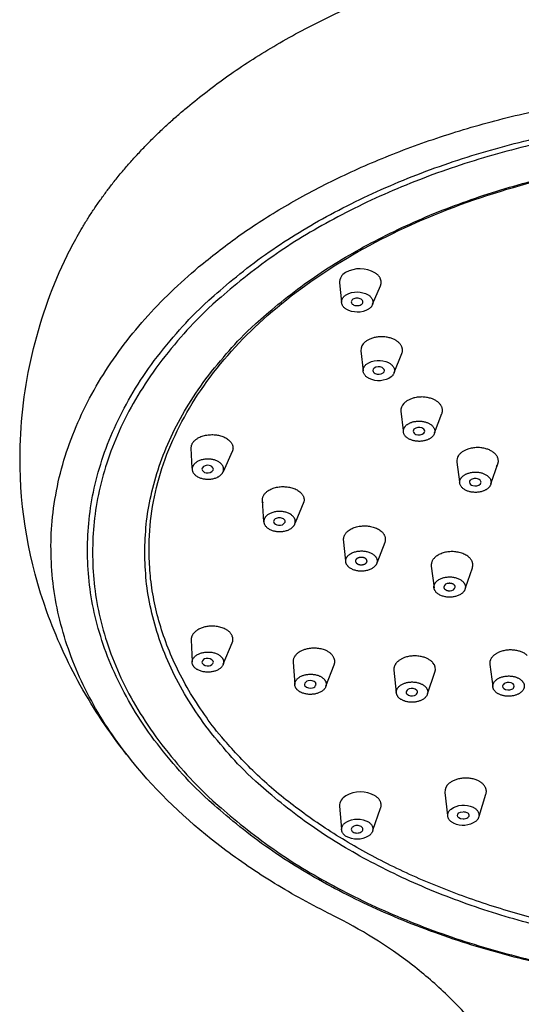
# Model space of a CAD drawing. Header units: millimetres. Extents: x -136 to 138, y -20 to 1247.
# Tile 4 of 8: x -93 to -58, y 918 to 986. Entities that reach past the tile are written whole.
import ezdxf

# ---------------------------------------------------------------- set-up
doc = ezdxf.new("R2010")
doc.units = ezdxf.units.MM
doc.header["$MEASUREMENT"] = 0
doc.layers.add('DETAIL', color=7, linetype='Continuous', true_color=0x000000)

# ---------------------------------------------------------------- blocks, each defined once
blk = doc.blocks.new('241500_f')
at = {"layer": 'DETAIL'}
for p, q in [((-70.36, 968.084), (-70.221, 966.753)), ((-68.051, 966.6), (-67.509, 967.88)), ((-68.869, 963.335), (-68.719, 961.956)), ((-66.544, 961.832), (-66.015, 963.147)), ((-66.079, 959.12), (-65.917, 957.775)), ((-63.728, 957.611), (-63.221, 958.959)), ((-80.648, 955.14), (-80.712, 956.54)), ((-77.843, 956.314), (-78.484, 954.899)), ((-92.653, 955.878), (-92.651, 956.277)), ((-79.955, 955.154), (-79.968, 955.089)), ((-79.174, 955.018), (-79.161, 955.086)), ((-62.178, 955.573), (-61.989, 954.198)), ((-59.795, 954.068), (-59.316, 955.444)), ((-59.406, 955.269), (-59.358, 955.348)), ((-75.642, 951.396), (-75.746, 952.889)), ((-75.733, 952.8), (-75.711, 952.725)), ((-72.848, 952.798), (-73.458, 951.327)), ((-74.161, 951.391), (-74.158, 951.427)), ((-69.932, 948.677), (-70.076, 950.205)), ((-67.21, 949.967), (-67.758, 948.524)), ((-69.251, 948.67), (-69.251, 948.665)), ((-68.444, 948.661), (-68.444, 948.665)), ((-63.96, 948.313), (-63.771, 946.794)), ((-61.574, 946.792), (-61.094, 948.186)), ((-63.092, 946.85), (-63.089, 946.823)), ((-62.284, 946.85), (-62.287, 946.877)), ((-80.712, 943.157), (-80.646, 941.621)), ((-78.472, 941.462), (-77.845, 942.949)), ((-79.968, 941.605), (-79.955, 941.54)), ((-79.161, 941.608), (-79.174, 941.676)), ((-73.601, 941.6), (-73.484, 940.053)), ((-71.31, 939.925), (-70.735, 941.429)), ((-59.88, 941.438), (-59.665, 939.897)), ((-66.568, 941.041), (-66.401, 939.493)), ((-64.225, 939.393), (-63.702, 940.907)), ((-63.012, 932.496), (-62.819, 930.899)), ((-60.629, 930.856), (-60.144, 932.398)), ((-70.361, 931.546), (-70.221, 929.941)), ((-68.031, 929.873), (-67.494, 931.412)), ((-57.923, 920.991), (-57.901, 920.948))]:
    blk.add_line(p, q, dxfattribs=at)
at = {"layer": 'DETAIL', "extrusion": (0, 0, -1)}
for centre, radius, start, end in [((59.887, 955.681), 32.772, 1.76177, 25.8887), ((69.134, 965.908), 1.548, 60.22859, 120.17825), ((69.116, 967.59), 1.548, 240.22859, 300.17825), ((67.623, 961.193), 1.488, 54.42957, 116.79267), ((67.623, 962.74), 1.488, 234.42957, 296.79267), ((76.253, 956.168), 16.398, 0.3808, 1.82041), ((80.076, 956.559), 0.636, 358.34301, 22.51714), ((75.138, 952.93), 0.609, 356.12887, 12.2675), ((67.807, 950.194), 0.639, 181.9154, 200.80111), ((61.708, 930.096), 1.528, 55.05302, 115.57452), ((61.725, 930.614), 0.554, 88.89966, 115.66586), ((61.542, 930.914), 0.207, 105.8129, 233.36229), ((69.116, 929.104), 1.548, 59.82175, 119.77141), ((61.741, 931.734), 1.528, 235.05302, 295.57452), ((61.724, 931.158), 0.512, 233.36229, 272.03754), ((69.134, 930.786), 1.548, 239.82175, 299.77141)]:
    blk.add_arc(centre, radius, start, end, dxfattribs=at)
at = {"layer": 'DETAIL'}
for centre, radius, start, end in [((-69.574, 968.11), 0.786, 118.01749, 181.91975), ((-68.923, 967.02), 2.055, 59.82175, 119.77141), ((-69.338, 966.76), 0.202, 115.17873, 245.78938), ((-69.154, 966.493), 0.525, 89.51137, 121.03026), ((-69.134, 966.478), 0.54, 58.98511, 91.59218), ((-68.938, 966.756), 0.202, 295.17873, 65.78938), ((-69.144, 967.034), 0.536, 238.88757, 270.37537), ((-69.125, 967.028), 0.53, 268.28489, 300.92346), ((-68.136, 963.376), 0.734, 126.02917, 183.19991), ((-67.829, 961.965), 0.21, 126.56367, 176.4997), ((-67.795, 961.997), 0.244, 184.42595, 248.98853), ((-67.634, 961.67), 0.563, 64.15415, 124.62536), ((-67.637, 962.275), 0.563, 244.15415, 304.62536), ((-67.479, 961.946), 0.247, 6.42445, 68.67275), ((-67.44, 961.979), 0.207, 306.35758, 358.58832), ((-65.394, 959.18), 0.688, 134.6832, 185.0144), ((-65.031, 957.73), 0.196, 135.11717, 177.80338), ((-64.966, 957.767), 0.263, 186.36689, 255.63163), ((-64.821, 957.454), 0.542, 67.99141, 130.11149), ((-64.685, 957.699), 0.266, 7.71581, 75.38462), ((-64.616, 957.738), 0.195, 315.01234, 359.26063), ((-64.828, 958.015), 0.542, 247.99141, 310.11149), ((-61.559, 955.658), 0.625, 143.09423, 187.83862), ((-79.663, 955.147), 0.311, 190.85634, 269.04492), ((-79.579, 954.894), 0.457, 75.06525, 145.38973), ((-79.55, 955.278), 0.457, 255.06525, 325.38973), ((-79.467, 955.022), 0.313, 11.76296, 88.83031), ((-61.017, 954.215), 0.284, 188.33707, 261.7263), ((-60.895, 954.418), 0.511, 251.39154, 316.34349), ((-60.668, 954.171), 0.178, 323.60619, 0.43569), ((-74.641, 951.502), 0.332, 192.83315, 274.12867), ((-74.53, 951.571), 0.41, 257.69282, 333.8733), ((-61.67, 948.388), 0.61, 340.65849, 9.23629), ((-62.762, 946.772), 0.338, 84.53952, 166.71455), ((-62.614, 946.929), 0.339, 264.58937, 346.51952), ((-78.42, 943.193), 0.625, 337.03189, 22.51732), ((-79.663, 941.547), 0.311, 90.95508, 169.14366), ((-79.55, 941.416), 0.457, 34.61027, 104.93475), ((-71.32, 941.655), 0.627, 338.85549, 33.48045), ((-79.579, 941.8), 0.457, 214.61027, 284.93475), ((-79.467, 941.672), 0.313, 271.16969, 348.23704), ((-64.324, 941.114), 0.655, 341.60879, 43.37249), ((-72.518, 940.009), 0.29, 96.52781, 171.18952), ((-72.623, 940.057), 0.181, 181.21627, 212.85483), ((-72.404, 940.292), 0.499, 221.85239, 287.7852), ((-72.399, 939.821), 0.499, 41.85239, 107.7852), ((-72.286, 940.106), 0.292, 276.77444, 350.03963), ((-72.178, 940.056), 0.18, 359.91484, 32.90642), ((-58.733, 939.904), 0.249, 109.12385, 174.81105), ((-58.775, 939.937), 0.207, 182.82839, 231.10185), ((-58.581, 939.632), 0.559, 53.7966, 114.63837), ((-58.425, 939.957), 0.252, 289.32602, 353.57878), ((-58.38, 939.923), 0.205, 1.53308, 51.22064), ((-65.453, 939.475), 0.269, 102.56225, 173.0944), ((-65.527, 939.514), 0.193, 181.91675, 222.30564), ((-65.313, 939.783), 0.534, 228.20424, 291.00458), ((-65.319, 939.239), 0.534, 48.20424, 111.00458), ((-65.182, 939.548), 0.271, 282.80201, 351.83356), ((-65.105, 939.508), 0.192, 0.54097, 42.39426), ((-58.574, 940.227), 0.559, 233.7966, 294.63837), ((-62.267, 932.544), 0.746, 125.90841, 183.64958), ((-69.552, 931.555), 0.809, 118.02179, 180.65546), ((-68.899, 930.492), 2.055, 60.22859, 120.17825), ((-69.144, 929.66), 0.536, 89.62463, 121.11243), ((-69.125, 929.666), 0.53, 59.07654, 91.71511), ((-69.338, 929.934), 0.202, 114.21062, 244.82127), ((-69.154, 930.201), 0.525, 238.96974, 270.48863), ((-69.134, 930.216), 0.54, 268.40782, 301.01489), ((-68.938, 929.938), 0.202, 294.21062, 64.82127)]:
    blk.add_arc(centre, radius, start, end, dxfattribs=at)
for points, weights in [([(-81.149, 980.224), (-49.955, 1006.639), (-9.579, 986.314)], [1, 0.707106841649, 1]), ([(-80.194, 969.202), (-49.853, 994.759), (-10.312, 975.148)], [1, 0.707107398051, 1]), ([(-89.369, 969.99), (-86.652, 975.564), (-81.149, 980.224)], [0.895066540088, 0.931524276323, 1]), ([(-87.953, 949.415), (-87.953, 979.987), (-40.653, 979.987)], [1, 0.707106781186, 1]), ([(-40.653, 979.608), (-87.603, 979.608), (-87.603, 949.263)], [1, 0.707106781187, 1]), ([(-83.953, 949.263), (-83.953, 977.249), (-40.653, 977.249)], [1, 0.707106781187, 1]), ([(-84.467, 934.236), (-99.886, 952.615), (-80.194, 969.202)], [0.88278342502, 0.788127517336, 1]), ([(-67.509, 967.88), (-67.286, 968.408), (-67.889, 968.797)], [0.869479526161, 0.805259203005, 1]), ([(-69.894, 966.252), (-70.672, 966.755), (-69.902, 967.252)], [1, 0.707106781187, 1]), ([(-68.356, 967.247), (-67.578, 966.744), (-68.347, 966.247)], [1, 0.707106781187, 1]), ([(-66.53, 964.126), (-67.678, 964.706), (-68.568, 963.97)], [1, 0.707106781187, 1]), ([(-66.015, 963.147), (-65.773, 963.744), (-66.53, 964.126)], [0.885265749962, 0.785405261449, 1]), ([(-66.952, 962.521), (-66.087, 962.084), (-66.757, 961.529)], [1, 0.707106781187, 1]), ([(-68.294, 961.411), (-69.159, 961.848), (-68.489, 962.403)], [1, 0.707106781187, 1]), ([(-63.886, 959.986), (-65.133, 960.47), (-65.878, 959.669)], [1, 0.707106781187, 1]), ([(-63.221, 958.959), (-62.967, 959.629), (-63.886, 959.986)], [0.905955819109, 0.765951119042, 1]), ([(-65.754, 958.095), (-65.191, 958.7), (-64.251, 958.334)], [1, 0.707106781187, 1]), ([(-65.375, 957.125), (-66.316, 957.49), (-65.754, 958.095)], [1, 0.707106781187, 1]), ([(-64.251, 958.334), (-63.31, 957.969), (-63.872, 957.364)], [1, 0.707106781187, 1]), ([(-80.664, 956.802), (-80.29, 957.704), (-78.88, 957.46)], [1, 0.707106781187, 1]), ([(-78.88, 957.46), (-77.469, 957.216), (-77.843, 956.314)], [1, 0.707106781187, 1]), ([(-63.872, 957.364), (-64.434, 956.76), (-65.375, 957.125)], [1, 0.707106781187, 1]), ([(-60.144, 956.506), (-61.47, 956.888), (-62.059, 956.033)], [1, 0.707106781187, 1]), ([(-59.316, 955.444), (-59.055, 956.193), (-60.144, 956.506)], [0.932067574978, 0.746324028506, 1]), ([(-79.265, 955.762), (-80.327, 955.946), (-80.608, 955.267)], [1, 0.707106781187, 1]), ([(-78.484, 954.899), (-78.202, 955.578), (-79.265, 955.762)], [1, 0.707106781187, 1]), ([(-80.608, 955.267), (-80.89, 954.588), (-79.828, 954.404)], [1, 0.707106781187, 1]), ([(-79.828, 954.404), (-78.765, 954.22), (-78.484, 954.899)], [1, 0.707106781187, 1]), ([(-61.329, 953.523), (-62.331, 953.812), (-61.887, 954.457)], [1, 0.707106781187, 1]), ([(-61.887, 954.457), (-61.442, 955.103), (-60.44, 954.815)], [1, 0.707106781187, 1]), ([(-60.44, 954.815), (-59.437, 954.526), (-59.882, 953.88)], [1, 0.707106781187, 1]), ([(-75.733, 953.06), (-75.532, 953.985), (-74.089, 953.854)], [1, 0.707106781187, 1]), ([(-74.089, 953.854), (-72.647, 953.723), (-72.848, 952.798)], [1, 0.707106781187, 1]), ([(-59.882, 953.88), (-60.327, 953.235), (-61.329, 953.523)], [1, 0.707106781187, 1]), ([(-75.633, 951.524), (-75.785, 950.827), (-74.697, 950.728)], [1, 0.707106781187, 1]), ([(-74.394, 952.123), (-75.481, 952.222), (-75.633, 951.524)], [1, 0.707106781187, 1]), ([(-73.458, 951.327), (-73.306, 952.024), (-74.394, 952.123)], [1, 0.707106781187, 1]), ([(-74.697, 950.728), (-73.609, 950.629), (-73.458, 951.327)], [1, 0.707106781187, 1]), ([(-70.076, 950.205), (-70.051, 951.14), (-68.597, 951.123)], [1, 0.707106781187, 1]), ([(-68.597, 951.123), (-67.137, 951.107), (-67.169, 950.172)], [1, 0.707106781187, 1]), ([(-51.722, 922.636), (-83.662, 928.126), (-83.653, 949.453)], [0.915192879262, 0.75872773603, 0.999432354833]), ([(-40.653, 918.843), (-87.953, 918.843), (-87.953, 949.415)], [1, 0.707106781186, 1]), ([(-87.603, 949.263), (-87.603, 918.917), (-40.653, 918.917)], [1, 0.707106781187, 1]), ([(-40.653, 921.276), (-83.953, 921.276), (-83.953, 949.263)], [1, 0.707106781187, 1]), ([(-69.932, 948.677), (-69.913, 949.383), (-68.815, 949.37)], [1, 0.707106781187, 1]), ([(-68.841, 948.925), (-69.248, 948.929), (-69.251, 948.67)], [1, 0.707106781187, 1]), ([(-68.444, 948.665), (-68.444, 948.92), (-68.841, 948.925)], [1, 0.713318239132, 1]), ([(-68.815, 949.37), (-67.718, 949.358), (-67.737, 948.653)], [1, 0.707106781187, 1]), ([(-62.663, 949.318), (-64.072, 949.223), (-63.96, 948.313)], [1, 0.712186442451, 0.990016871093]), ([(-61.068, 948.486), (-61.219, 949.417), (-62.663, 949.318)], [1, 0.707106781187, 1]), ([(-68.853, 947.959), (-69.951, 947.972), (-69.932, 948.677)], [1, 0.707106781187, 1]), ([(-69.251, 948.665), (-69.251, 948.41), (-68.855, 948.406)], [1, 0.71312024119, 1]), ([(-68.855, 948.406), (-68.448, 948.401), (-68.444, 948.661)], [1, 0.707106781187, 1]), ([(-67.737, 948.653), (-67.756, 947.947), (-68.853, 947.959)], [1, 0.707106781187, 1]), ([(-63.769, 946.777), (-63.883, 947.48), (-62.792, 947.554)], [1, 0.707106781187, 1]), ([(-62.792, 947.554), (-61.701, 947.628), (-61.586, 946.925)], [1, 0.707106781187, 1]), ([(-62.563, 946.148), (-63.654, 946.074), (-63.769, 946.777)], [1, 0.707106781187, 1]), ([(-63.089, 946.823), (-63.047, 946.564), (-62.646, 946.591)], [1, 0.707106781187, 1]), ([(-62.287, 946.877), (-62.329, 947.136), (-62.73, 947.109)], [1, 0.707106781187, 1]), ([(-61.586, 946.925), (-61.472, 946.222), (-62.563, 946.148)], [1, 0.707106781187, 1]), ([(-79.627, 944.09), (-80.744, 943.896), (-80.712, 943.157)], [1, 0.753066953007, 0.922503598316]), ([(-77.843, 943.432), (-78.217, 944.334), (-79.627, 944.09)], [1, 0.707106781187, 1]), ([(-70.797, 942.001), (-71.338, 942.867), (-72.689, 942.515)], [1, 0.707106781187, 1]), ([(-80.608, 941.427), (-80.89, 942.106), (-79.828, 942.29)], [1, 0.707106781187, 1]), ([(-79.828, 942.29), (-78.765, 942.474), (-78.484, 941.795)], [1, 0.707106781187, 1]), ([(-72.689, 942.515), (-73.651, 942.264), (-73.601, 941.6)], [1, 0.772564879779, 0.898341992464]), ([(-65.821, 941.925), (-66.632, 941.635), (-66.568, 941.041)], [1, 0.791340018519, 0.879982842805]), ([(-63.848, 941.563), (-64.549, 942.38), (-65.821, 941.925)], [1, 0.707106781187, 1]), ([(-59.285, 942.28), (-59.953, 941.967), (-59.88, 941.438)], [1, 0.809839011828, 0.866602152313]), ([(-57.26, 942.075), (-58.11, 942.831), (-59.285, 942.28)], [1, 0.707106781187, 1]), ([(-79.265, 940.932), (-80.327, 940.748), (-80.608, 941.427)], [1, 0.707106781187, 1]), ([(-78.484, 941.795), (-78.202, 941.116), (-79.265, 940.932)], [1, 0.707106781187, 1]), ([(-73.405, 939.794), (-73.813, 940.447), (-72.794, 940.713)], [1, 0.707106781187, 1]), ([(-72.794, 940.713), (-71.776, 940.979), (-71.368, 940.326)], [1, 0.707106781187, 1]), ([(-59.457, 939.517), (-60.1, 940.089), (-59.212, 940.505)], [1, 0.707106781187, 1]), ([(-59.212, 940.505), (-58.325, 940.922), (-57.682, 940.35)], [1, 0.707106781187, 1]), ([(-71.978, 939.407), (-72.996, 939.141), (-73.405, 939.794)], [1, 0.707106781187, 1]), ([(-71.368, 940.326), (-70.96, 939.673), (-71.978, 939.407)], [1, 0.707106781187, 1]), ([(-66.265, 939.171), (-66.794, 939.788), (-65.834, 940.132)], [1, 0.707106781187, 1]), ([(-65.834, 940.132), (-64.874, 940.476), (-64.345, 939.859)], [1, 0.707106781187, 1]), ([(-64.345, 939.859), (-63.816, 939.242), (-64.776, 938.898)], [1, 0.707106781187, 1]), ([(-57.682, 940.35), (-57.039, 939.779), (-57.927, 939.362)], [1, 0.707106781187, 1]), ([(-64.776, 938.898), (-65.735, 938.554), (-66.265, 939.171)], [1, 0.707106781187, 1]), ([(-57.927, 939.362), (-58.814, 938.945), (-59.457, 939.517)], [1, 0.707106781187, 1]), ([(-60.669, 933.314), (-61.808, 933.889), (-62.705, 933.148)], [1, 0.707106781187, 1]), ([(-60.144, 932.398), (-59.976, 932.964), (-60.669, 933.314)], [0.874147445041, 0.798635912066, 1]), ([(-67.494, 931.412), (-67.318, 931.915), (-67.878, 932.277)], [0.863692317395, 0.815020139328, 1]), ([(-62.401, 930.356), (-63.259, 930.789), (-62.583, 931.349)], [1, 0.707106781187, 1]), ([(-61.048, 931.475), (-60.189, 931.041), (-60.866, 930.482)], [1, 0.707106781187, 1]), ([(-69.902, 929.442), (-70.672, 929.939), (-69.894, 930.442)], [1, 0.707106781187, 1]), ([(-68.347, 930.447), (-67.578, 929.95), (-68.356, 929.447)], [1, 0.707106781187, 1])]:
    blk.add_rational_spline(points, weights, degree=2, dxfattribs=at)
for points, knots in [([(-83.653, 949.453), (-83.653, 949.671), (-83.623, 951.707), (-82.867, 955.63), (-80.172, 960.838), (-76.006, 965.545), (-70.578, 969.602), (-64.088, 972.902), (-56.767, 975.341), (-48.855, 976.842), (-43.409, 977.18), (-40.653, 977.178)], [-3.143116, -3.143116, -3.143116, -3.143116, -2.487128, 2.962475, 8.70984, 14.945465, 21.701311, 28.952409, 36.720977, 44.794349, 53.060702, 53.060702, 53.060702, 53.060702]), ([(-85.24, 935.187), (-85.838, 935.947), (-86.974, 937.51), (-88.963, 940.761), (-91.671, 946.692), (-92.676, 952.22), (-92.653, 955.878)], [0, 0, 0, 0, 2.90177, 5.791206, 11.426039, 22.395949, 22.395949, 22.395949, 22.395949]), ([(-60.49, 954.172), (-60.491, 954.208), (-60.516, 954.282), (-60.653, 954.401), (-60.894, 954.452), (-61.17, 954.396), (-61.297, 954.253), (-61.297, 954.174)], [2.25964, 2.25964, 2.25964, 2.25964, 2.365479, 2.487706, 2.785837, 3.083736, 3.311512, 3.311512, 3.311512, 3.311512]), ([(-74.158, 951.427), (-74.158, 951.462), (-74.183, 951.537), (-74.32, 951.656), (-74.561, 951.706), (-74.838, 951.65), (-74.965, 951.508), (-74.965, 951.428)], [0, 0, 0, 0, 0.10489, 0.227302, 0.526271, 0.825036, 1.052085, 1.052085, 1.052085, 1.052085]), ([(-70.908, 923.959), (-71.595, 924.3), (-72.94, 925.004), (-75.514, 926.501), (-79.609, 929.28), (-82.709, 932.139), (-84.467, 934.236)], [0, 0, 0, 0, 2.299222, 4.554832, 8.928726, 17.133055, 17.133055, 17.133055, 17.133055]), ([(-61.742, 930.647), (-62.004, 930.649), (-62.135, 930.785), (-62.138, 931.022), (-62.006, 931.162), (-61.736, 931.167)], [0, 0, 0, 0, 0.626715, 0.626715, 1.254367, 1.254367, 1.254367, 1.254367]), ([(-60.678, 916.018), (-61.013, 916.422), (-61.711, 917.214), (-63.205, 918.734), (-66.098, 921.231), (-68.903, 922.967), (-70.88, 923.946)], [191.858179, 191.858179, 191.858179, 191.858179, 193.425216, 195.023847, 198.249954, 204.870442, 204.870442, 204.870442, 204.870442])]:
    blk.add_open_spline(points, degree=3, knots=knots, dxfattribs=at)

msp = doc.modelspace()

# ---------------------------------------------------------------- block references
msp.add_blockref('241500_f', (0, 0))

doc.saveas('drawing.dxf')
